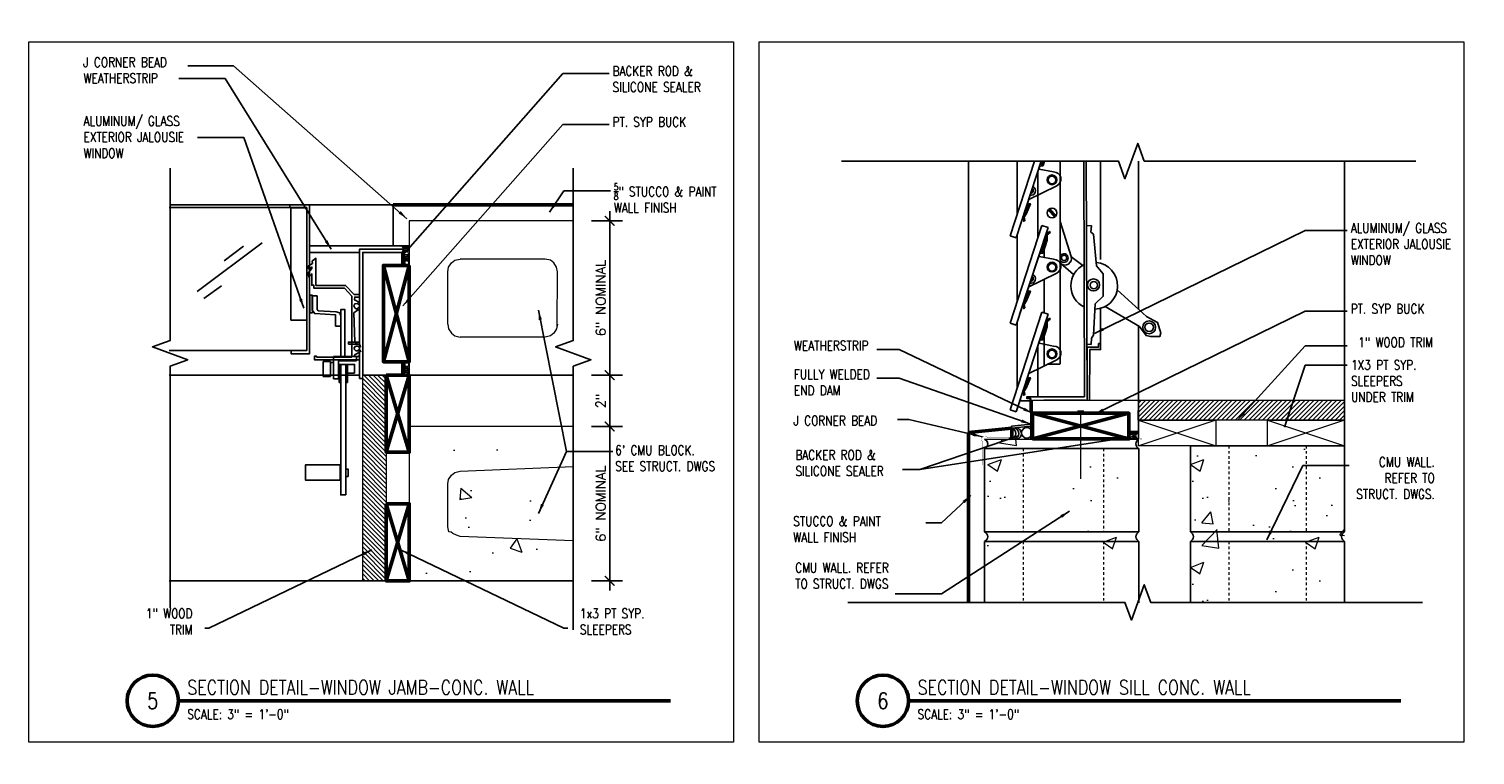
# Model space of a CAD drawing. Header units: inches. Extents: x -3803 to 30266, y -3756 to 4522.
# Tile 42 of 47: x 24439 to 24495, y 3508 to 3537. Entities that reach past the tile are written whole.
import ezdxf
from ezdxf.xclip import XClip

# ---------------------------------------------------------------- set-up
doc = ezdxf.new("R2010")
doc.units = ezdxf.units.IN
doc.header["$LTSCALE"] = 0.011
doc.header["$MEASUREMENT"] = 0
doc.header["$XCLIPFRAME"] = 0
doc.header["$PDMODE"] = 1
doc.linetypes.add('DGN Style 3', pattern=[2.233833, 1.595595, -0.638238])
doc.layers.get('0').update_dxf_attribs({"linetype": 'CONTINUOUS'})
doc.layers.get('Defpoints').update_dxf_attribs({"linetype": 'CONTINUOUS'})
for name, color, linetype in [('A-elev-1', 1, 'CONTINUOUS'), ('A-elev-4', 4, 'CONTINUOUS'), ('A-elev-8', 8, 'CONTINUOUS'), ('A-elev-9', 9, 'CONTINUOUS'), ('Object', 7, 'CONTINUOUS'), ('woodfill', 254, 'CONTINUOUS')]:
    doc.layers.add(name, color=color, linetype=linetype)
for name, color, linetype, lineweight in [('A-STRC-IDEN-48', 144, 'CONTINUOUS', 50), ('DIM', 4, 'CONTINUOUS', 13), ('G-DIM', 9, 'CONTINUOUS', 18), ('G-NOTE', 134, 'CONTINUOUS', 18), ('G-PEN0', 174, 'CONTINUOUS', 13), ('G-PEN1', 214, 'CONTINUOUS', 18), ('G-PEN2', 8, 'CONTINUOUS', 25), ('G-PEN3', 2, 'CONTINUOUS', 35), ('G-PEN4', 4, 'CONTINUOUS', 50)]:
    doc.layers.add(name, color=color, linetype=linetype, lineweight=lineweight)
doc.layers.add('MS_NONPLOT', color=7, linetype='CONTINUOUS', lineweight=0, plot=False)
doc.styles.add('ROM_SML_004', font='ROMANS.shx', dxfattribs={"width": 0.8, "height": 0.375})
doc.styles.add('ROMANS', font='romans.shx')
doc.styles.add('ROMANS_SML_012', font='ROMANS.shx', dxfattribs={"width": 0.8, "height": 1.125})
doc.dimstyles.new('DIM_004', dxfattribs={"dimscale": 4, "dimtxt": 0.09375, "dimasz": 0.09375, "dimexe": 0.125, "dimexo": 0.09375, "dimgap": 0.03125, "dimtad": 1, "dimdec": 4, "dimrnd": 0.0625, "dimzin": 15, "dimdsep": 46, "dimlunit": 4, "dimtxsty": 'ROMANS', "dimblk1": 'ARCHTICK', "dimblk2": 'ARCHTICK', "dimsah": 1, "dimcen": 0.0625, "dimdle": 0.09375, "dimclrd": 256, "dimclre": 256, "dimclrt": 134, "dimadec": 0, "dimazin": 0, "dimtfac": 1, "dimtdec": 4, "dimtix": 1, "dimtmove": 2, "dimatfit": 3, "dimldrblk": 'ARCHTICK', "dimfxl": 1, "dimtvp": 1.2, "dimfrac": 2, "dimtolj": 1, "dimtzin": 15, "dimarcsym": 0})
doc.dimstyles.new('DIM_004 Leader', dxfattribs={"dimscale": 4, "dimtxt": 0.09375, "dimasz": 0.09375, "dimexe": 0.125, "dimexo": 0.09375, "dimgap": 0.03125, "dimtad": 0, "dimjust": 2, "dimdec": 4, "dimrnd": 0.0625, "dimzin": 15, "dimdsep": 46, "dimlunit": 4, "dimtxsty": 'ROMANS', "dimcen": 0.0625, "dimdle": 0.09375, "dimclrd": 256, "dimclre": 256, "dimclrt": 256, "dimadec": 0, "dimazin": 0, "dimtfac": 1, "dimtdec": 4, "dimtix": 1, "dimtmove": 2, "dimatfit": 3, "dimfxl": 1, "dimtvp": 1.2, "dimfrac": 2, "dimtolj": 1, "dimtzin": 15, "dimarcsym": 0})

# ---------------------------------------------------------------- blocks, each defined once
blk = doc.blocks.new('jalousie door section')
at = {"layer": 'A-elev-8'}
for p, q in [((-2.213, -6), (-2.213, -73.125)), ((-0.758, -6.5), (-0.971, -72.625)), ((-0.662, -6.5), (-0.875, -72.625)), ((0.072, -7.847), (0.07, -70.205))]:
    blk.add_line(p, q, dxfattribs=at)
blk = doc.blocks.new('window on concrete')
at = {"layer": 'A-elev-8'}
for p, q in [((-0.139, 46.173), (-0.139, 5.045)), ((-2.384, 46.076), (-2.241, 1.646)), ((-2.288, 46.076), (-2.145, 1.505)), ((-1.64, 46.078), (-1.621, 6.978)), ((-3.187, 44.679), (-3.187, 2.924)), ((-3.897, 11.704), (-5.138, 7.902)), ((-3.659, 11.627), (-4.901, 7.824)), ((-4.053, 10.421), (-4.053, 7.83)), ((-3.644, 8.92), (-3.399, 8.636)), ((-3.595, 8.959), (-3.353, 8.679)), ((-3.897, 8.307), (-5.138, 4.505)), ((-5.138, 7.902), (-4.901, 7.824)), ((-5.138, 7.902), (-4.901, 7.824)), ((-3.659, 8.23), (-4.901, 4.427)), ((-3.664, 8.186), (-4.775, 4.848)), ((-3.897, 8.307), (-3.659, 8.23)), ((-3.808, 7.774), (-3.808, 7.065)), ((-3.808, 6.217), (-3.808, 4.905)), ((-1.621, 5.082), (-1.621, 3.482)), ((-3.897, 4.934), (-5.138, 1.131)), ((-5.138, 4.505), (-4.901, 4.427)), ((-3.659, 4.856), (-4.901, 1.054)), ((-3.897, 4.934), (-3.659, 4.856)), ((-3.808, 4.401), (-3.808, 2.838)), ((-0.139, 4.39), (-0.139, 1.509)), ((-4.053, 3.651), (-4.053, 1.646)), ((-3.192, 2.909), (-3.699, 2.909)), ((-5.138, 1.131), (-4.901, 1.054)), ((-4.758, 1.49), (-4.331, 1.49)), ((-4.732, 1.57), (-4.732, 1.49)), ((-4.331, 0), (-4.331, 1.509)), ((-0.046, 0.002), (-0.045, 0.002))]:
    blk.add_line(p, q, dxfattribs=at)
for points in [[(-4.857, 11.356), (-4.857, 8.764)], [(-4.409, 9.166), (-4.349, 9.152), (-4.5, 8.77), (-4.593, 8.635), (-4.559, 8.5), (-4.606, 8.471), (-4.635, 8.63), (-4.407, 9.166)], [(-4.857, 7.959), (-4.857, 5.367)], [(-2.154, 8.308), (-1.975, 8.297), (-1.997, 8.051), (-1.899, 7.967), (-1.776, 6.735), (-1.519, 6.428), (-1.514, 5.554), (-1.824, 5.254), (-1.895, 4.045), (-1.97, 3.921), (-1.987, 3.678), (-2.156, 3.687)], [(-3.172, 6.843), (-2.666, 6.394)], [(-2.77, 7.1), (-2.309, 6.755)], [(-4.409, 5.769), (-4.349, 5.755), (-4.5, 5.374), (-4.593, 5.239), (-4.559, 5.104), (-4.606, 5.074), (-4.635, 5.233), (-4.407, 5.769)], [(-1.442, 5.153), (-0.105, 4.371), (0.152, 4.024), (0.32, 3.99), (0.69, 3.99), (0.723, 4.136), (0.6, 4.538), (0.175, 4.762), (-0.978, 5.802)], [(-4.857, 4.562), (-4.857, 1.994)], [(-2.144, 1.509), (-2.144, 3.578), (-1.695, 3.578), (-1.695, 3.712), (-1.619, 3.712), (-1.619, 3.482), (-2.041, 3.482), (-2.043, 1.509)], [(-4.409, 2.395), (-4.349, 2.381), (-4.5, 2), (-4.593, 1.865), (-4.559, 1.73), (-4.606, 1.701), (-4.635, 1.86), (-4.407, 2.396)], [(-4.331, 1.509), (-4.331, 1.576), (-4.483, 1.576), (-4.483, 1.646), (-2.241, 1.646)], [(-2.205, 1.505), (-2.205, 1.509), (-3.825, 1.509), (-3.825, 1.509)]]:
    blk.add_lwpolyline(points, dxfattribs=at)
for points in [[(-4.435, 9.308), (-3.318, 9.854, 0.796581), (-3.442, 10.388), (-4.001, 10.501), (-4.009, 10.545), (-3.977, 10.613), (-3.876, 10.633), (-3.853, 10.646), (-3.696, 11.128), (-3.691, 11.337), (-3.574, 11.437), (-3.609, 11.472), (-3.732, 11.364), (-3.746, 11.122), (-3.897, 10.663), (-3.895, 10.645), (-3.883, 10.633)], [(-3.187, 8.459), (-2.763, 7.098, -0.767087), (-3.18, 6.835)], [(-4.435, 5.911), (-3.318, 6.457, 0.796581), (-3.442, 6.991), (-4.001, 7.104), (-4.009, 7.148), (-3.977, 7.216), (-3.876, 7.236), (-3.853, 7.249), (-3.696, 7.731), (-3.691, 7.94), (-3.574, 8.04), (-3.609, 8.075), (-3.732, 7.967), (-3.746, 7.725), (-3.897, 7.266), (-3.895, 7.248), (-3.883, 7.236)], [(-4.435, 2.537), (-3.318, 3.084, 0.796581), (-3.442, 3.618), (-4.001, 3.73), (-4.009, 3.774), (-3.977, 3.843), (-3.876, 3.863), (-3.853, 3.875), (-3.696, 4.358), (-3.691, 4.567), (-3.574, 4.666), (-3.609, 4.701), (-3.732, 4.594), (-3.746, 4.351), (-3.897, 3.892), (-3.895, 3.875), (-3.883, 3.862)]]:
    blk.add_lwpolyline(points, format="xyb", dxfattribs=at)
for centre, radius in [((-3.503, 10.083), 0.189), ((-3.505, 10.076), 0.147), ((-3.503, 8.794), 0.189), ((-3.503, 6.687), 0.189), ((-3.505, 6.679), 0.147), ((-3.036, 7.046), 0.107), ((-1.892, 5.996), 0.233), ((-1.88, 5.984), 0.14), ((0.271, 4.345), 0.251), ((0.271, 4.345), 0.167), ((-3.503, 3.313), 0.189), ((-3.505, 3.305), 0.147)]:
    blk.add_circle(centre, radius, dxfattribs=at)
for centre, radius, start, end in [((-4.325, 9.661), 0.178, 253.4617, 68.2475), ((-4.343, 9.672), 0.109, 266.0604, 55.6489), ((-3.044, 7.037), 0.168, 211.5507, 148.4493), ((-1.866, 5.959), 0.911, 114.3028, 245.6972), ((-1.866, 5.959), 0.911, 271.8707, 85.1759), ((-4.325, 6.238), 0.178, 253.4617, 68.2475), ((-4.343, 6.249), 0.109, 266.0604, 55.6489)]:
    blk.add_arc(centre, radius, start, end, dxfattribs=at)
at = {"layer": 'DIM', "ltscale": 10, "flags": 128}
blk.add_lwpolyline([(-0.139, 0.002), (-4.262, 0), (-4.262, 1.509), (-0.139, 1.509)], close=True, dxfattribs=at)
blk = doc.blocks.new('scheme 04')
at = {"layer": 'G-PEN0'}
h = blk.add_hatch(dxfattribs=at)
h.set_pattern_fill('AR-CONC', color=256, scale=0.75, style=0)
h.set_pattern_definition([(50, (-30017.301, -3836.3353), (5.3794514, -0.470641), [0.5625, -6.1875]), (355, (-30017.301, -3836.3353), (-1.040635, 5.641441), [0.45, -4.95]), (100.451444, (-30016.853, -3836.3745), (4.33881635, 5.1707999), [0.4780514, -5.2585658]), (46.1842, (-30017.301, -3834.835), (8.00431, -1.2413946), [0.84375, -9.28125]), (96.635635, (-30016.634, -3834.939), (7.0099646, 7.3058895), [0.7170776, -7.8878532]), (351.184164, (-30017.301, -3834.835), (7.0099646, 7.3058895), [0.675, -7.425]), (21, (-30016.551, -3835.2103), (4.4768029, -3.0196417), [0.5625, -6.1875]), (326, (-30016.551, -3835.2103), (1.824865, 5.4386253), [0.45, -4.95]), (71.451445, (-30016.178, -3835.462), (6.3016678, 2.41898365), [0.4780514, -5.2585658]), (37.5, (-30017.3011, -3836.3353), (0.09119891, 2.4967039), [0, -4.89, 0, -5.025, 0, -4.96875]), (7.5, (-30017.3011, -3836.3353), (1.97302153, 2.95808784), [0, -2.865, 0, -4.7775, 0, -1.89375]), (327.5, (-30018.9736, -3836.3353), (4.00366827, -0.16916154), [0, -1.875, 0, -5.85, 0, -7.7625]), (317.5, (-30019.7236, -3836.3353), (4.37389627, 0.75078737), [0, -2.4375, 0, -3.885, 0, -5.5125])])
h.paths.add_polyline_path([(-137.542, -150.265), (-131.541, -150.265), (-131.542, -190), (-137.542, -190)])
h.paths.add_polyline_path([(-137.47, -90), (-131.433, -90), (-131.541, -101.994), (-137.541, -101.998)])
h = blk.add_hatch(dxfattribs=at)
h.set_pattern_fill('AR-CONC', color=256, scale=0.75, style=0)
h.set_pattern_definition([(50, (-30025.1742, -3832.3353), (5.3794514, -0.470641), [0.5625, -6.1875]), (355, (-30025.174, -3832.3353), (-1.040635, 5.641441), [0.45, -4.95]), (100.451444, (-30024.726, -3832.3745), (4.33881635, 5.1707999), [0.4780514, -5.2585658]), (46.1842, (-30025.174, -3830.835), (8.00431, -1.2413946), [0.84375, -9.28125]), (96.635635, (-30024.507, -3830.939), (7.0099646, 7.3058895), [0.7170776, -7.8878532]), (351.184164, (-30025.174, -3830.835), (7.0099646, 7.3058895), [0.675, -7.425]), (21, (-30024.4242, -3831.2103), (4.4768029, -3.0196417), [0.5625, -6.1875]), (326, (-30024.424, -3831.2103), (1.824865, 5.4386253), [0.45, -4.95]), (71.451445, (-30024.051, -3831.462), (6.3016678, 2.41898365), [0.4780514, -5.2585658]), (37.5, (-30025.1742, -3832.3353), (0.09119891, 2.4967039), [0, -4.89, 0, -5.025, 0, -4.96875]), (7.5, (-30025.1742, -3832.3353), (1.97302153, 2.95808784), [0, -2.865, 0, -4.7775, 0, -1.89375]), (327.5, (-30026.8467, -3832.3353), (4.00366827, -0.16916154), [0, -1.875, 0, -5.85, 0, -7.7625]), (317.5, (-30027.5967, -3832.3353), (4.37389627, 0.75078737), [0, -2.4375, 0, -3.885, 0, -5.5125])])
h.paths.add_polyline_path([(-139.415, -149.997), (-145.415, -149.997), (-145.415, -154.392), (-139.415, -154.392)])
h = blk.add_hatch(dxfattribs=at)
h.set_pattern_fill('AR-CONC', color=256, scale=0.75, style=0)
h.set_pattern_definition([(50, (-30017.2995, -3832.3353), (5.3794514, -0.470641), [0.5625, -6.1875]), (355, (-30017.2995, -3832.3353), (-1.040635, 5.641441), [0.45, -4.95]), (100.451444, (-30016.851, -3832.3745), (4.33881635, 5.1707999), [0.4780514, -5.2585658]), (46.1842, (-30017.2995, -3830.835), (8.00431, -1.2413946), [0.84375, -9.28125]), (96.635635, (-30016.6325, -3830.939), (7.0099646, 7.3058895), [0.7170776, -7.8878532]), (351.184164, (-30017.2995, -3830.835), (7.0099646, 7.3058895), [0.675, -7.425]), (21, (-30016.5495, -3831.2103), (4.4768029, -3.0196417), [0.5625, -6.1875]), (326, (-30016.5495, -3831.2103), (1.824865, 5.4386253), [0.45, -4.95]), (71.451445, (-30016.1764, -3831.462), (6.3016678, 2.41898365), [0.4780514, -5.2585658]), (37.5, (-30017.2995, -3832.3353), (0.09119891, 2.4967039), [0, -4.89, 0, -5.025, 0, -4.96875]), (7.5, (-30017.2995, -3832.3353), (1.97302153, 2.95808784), [0, -2.865, 0, -4.7775, 0, -1.89375]), (327.5, (-30018.972, -3832.3353), (4.00366827, -0.16916154), [0, -1.875, 0, -5.85, 0, -7.7625]), (317.5, (-30019.722, -3832.3353), (4.37389627, 0.75078737), [0, -2.4375, 0, -3.885, 0, -5.5125])])
h.paths.add_polyline_path([(-131.541, -150.265), (-137.541, -150.265), (-137.541, -154.392), (-131.541, -154.392)])
at = {"layer": 'woodfill', "ltscale": 10}
h = blk.add_hatch(dxfattribs=at)
h.set_pattern_fill('ANSI31', color=256)
h.set_pattern_definition([(45, (-32264.24505, -3855.60301), (-0.08838834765, 0.08838834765), [])])
h.paths.add_polyline_path([(-131.541, -149.265), (-139.555, -149.265), (-139.568, -148.488), (-131.541, -148.488)])
at = {"layer": 'A-elev-8'}
blk.add_line((-144.485, -149.572), (-144.493, -149.498), dxfattribs=at)
for points in [[(-144.493, -149.498), (-143.746, -149.42)], [(-144.485, -149.572), (-143.746, -149.495)]]:
    blk.add_lwpolyline(points, dxfattribs=at)
at = {"layer": 'A-elev-9'}
for p, q in [((-391.307, -102.625), (-391.307, -186.375)), ((-383.89, -102.625), (-383.89, -186.375))]:
    blk.add_line(p, q, dxfattribs=at)
at = {"layer": 'A-elev-9', "ltscale": 10}
blk.add_line((-385.39, -104), (-385.39, -186), dxfattribs=at)
at = {"layer": 'DIM', "ltscale": 10}
for p, q in [((-143.677, -149.744), (-143.677, -148.488)), ((-139.555, -149.265), (-136.555, -150.265)), ((-136.555, -149.265), (-139.541, -150.265)), ((-134.541, -149.265), (-131.541, -150.265)), ((-131.541, -149.265), (-134.527, -150.265)), ((-145.541, -149.997), (-139.541, -149.997)), ((-145.541, -149.997), (-139.555, -149.997)), ((-137.541, -150.265), (-131.541, -150.265)), ((-137.541, -150.265), (-131.541, -150.265))]:
    blk.add_line(p, q, dxfattribs=at)
for points in [[(-131.541, -149.265), (-139.568, -149.265), (-139.555, -148.488), (-131.541, -148.488)], [(-139.555, -150.265), (-139.555, -149.265), (-136.555, -149.265), (-136.555, -150.265)], [(-134.541, -150.265), (-134.541, -149.265), (-131.541, -149.265), (-131.541, -150.265)]]:
    blk.add_lwpolyline(points, close=True, dxfattribs=at)
at = {"layer": 'G-PEN0', "flags": 128}
for points in [[(-139.541, -153.608), (-145.541, -153.608), (-145.541, -150.372), (-139.541, -150.372)], [(-131.541, -153.608), (-137.541, -153.608), (-137.541, -150.265), (-131.541, -150.265)], [(-139.541, -161.608), (-145.541, -161.608), (-145.541, -153.983), (-139.541, -153.983)], [(-131.541, -161.608), (-137.541, -161.608), (-137.541, -153.983), (-131.541, -153.983)]]:
    blk.add_lwpolyline(points, close=True, dxfattribs=at)
at = {"layer": 'G-PEN1', "linetype": 'Continuous'}
for p, q in [((-139.541, -150.372), (-145.541, -150.372)), ((-139.541, -150.372), (-145.541, -150.372)), ((-131.541, -150.265), (-137.541, -150.265)), ((-131.541, -150.265), (-137.541, -150.265)), ((-145.541, -153.608), (-139.541, -153.608)), ((-139.541, -153.983), (-145.541, -153.983)), ((-139.541, -153.983), (-145.541, -153.983)), ((-139.541, -153.983), (-145.541, -153.983)), ((-137.541, -153.608), (-131.541, -153.608)), ((-131.541, -153.983), (-137.541, -153.983)), ((-131.541, -153.983), (-137.541, -153.983)), ((-131.541, -153.983), (-137.541, -153.983))]:
    blk.add_line(p, q, dxfattribs=at)
at = {"layer": 'G-PEN1', "linetype": 'DGN Style 3'}
for p, q in [((-144.041, -150.372), (-144.041, -153.608)), ((-140.915, -150.372), (-140.915, -153.608)), ((-136.041, -150.265), (-136.041, -153.608)), ((-133.041, -150.265), (-133.041, -153.608)), ((-144.041, -153.983), (-144.041, -161.608)), ((-140.915, -153.983), (-140.915, -161.608)), ((-136.041, -153.983), (-136.041, -161.608)), ((-133.041, -153.983), (-133.041, -161.608))]:
    blk.add_line(p, q, dxfattribs=at)
at = {"layer": 'G-PEN2'}
for p, q in [((-131.541, -101.994), (-131.541, -149.997)), ((-146.166, -149.749), (-146.165, -102.62)), ((-131.541, -149.997), (-131.541, -153.608)), ((-145.541, -150.378), (-145.541, -153.614)), ((-139.541, -150.372), (-139.541, -153.608)), ((-137.541, -150.265), (-137.541, -153.608)), ((-145.541, -153.989), (-145.541, -161.614)), ((-139.541, -153.983), (-139.541, -161.608)), ((-137.541, -153.983), (-137.541, -161.608)), ((-131.541, -153.983), (-131.541, -161.608))]:
    blk.add_line(p, q, dxfattribs=at)
at = {"layer": 'G-PEN2', "extrusion": (0, 0, -1)}
for centre in [(145.63, -150.185), (145.63, -150.185), (145.63, -150.191), (145.63, -153.796), (145.63, -153.796), (145.63, -153.796), (145.63, -153.796), (145.63, -153.801), (137.63, -153.796), (137.63, -153.796), (137.63, -153.796)]:
    blk.add_arc(centre, 0.208, 115.4761, 244.5239, dxfattribs=at)
at = {"layer": 'G-PEN2'}
for centre, start, end in [((-139.451, -150.185), 115.4761, 244.5239), ((-139.451, -150.185), 115.4761, 244.5239), ((-139.451, -153.796), 115.4761, 244.5239), ((-139.451, -153.796), 115.4761, 244.5239), ((-139.451, -153.796), 115.4761, 244.5239), ((-137.63, -153.796), 295.4761, 64.5239), ((-137.63, -153.796), 295.4761, 64.5239), ((-137.63, -153.796), 295.4761, 64.5239), ((-131.451, -153.796), 115.4761, 244.5239), ((-131.451, -153.796), 115.4761, 244.5239), ((-131.451, -153.796), 115.4761, 244.5239)]:
    blk.add_arc(centre, 0.208, start, end, dxfattribs=at)
at = {"layer": 'G-PEN4'}
for p, q in [((-144.485, -149.572), (-146.166, -149.749)), ((-144.485, -149.572), (-144.485, -149.997)), ((-146.166, -149.749), (-146.166, -192))]:
    blk.add_line(p, q, dxfattribs=at)
for name, p in [('window on concrete', (-139.415, -149.997)), ('jalousie door section', (-387.178, -104))]:
    blk.add_blockref(name, p)
blk = doc.blocks.new('D')
at = {"layer": 'G-DIM', "ltscale": 10}
ref = blk.add_blockref('scheme 04', (400.50554, 118.95742), dxfattribs=at)
XClip(ref).set_block_clipping_path([(-394.6189101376, -113.2377347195), (-375.7661047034, -96.7788095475)])
blk = doc.blocks.new('_ArchTick')
at = {"color": 0, "linetype": 'ByBlock', "const_width": 0.15}
blk.add_lwpolyline([(-0.5, -0.5), (0.5, 0.5)], dxfattribs=at)
blk = doc.blocks.new('*D277')
at = {"layer": 'Defpoints', "color": 0, "ltscale": 10, "transparency": 16777216}
for p in [(21.501, 20.281), (21.501, 14.278), (22.587, 14.278)]:
    blk.add_point(p, dxfattribs=at)
at = {"layer": 'G-DIM', "lineweight": -2, "ltscale": 10, "transparency": 16777216}
for p, q in [((21.876, 20.281), (23.087, 20.281)), ((22.587, 20.656), (22.587, 13.903)), ((21.876, 14.278), (23.087, 14.278))]:
    blk.add_line(p, q, dxfattribs=at)
at = {"layer": 'G-DIM', "lineweight": -2, "ltscale": 10, "transparency": 16777216, "xscale": 0.375, "yscale": 0.375, "zscale": 0.375}
for p, rotation in [((22.587, 20.281), 90), ((22.587, 14.278), 270)]:
    blk.add_blockref('_ArchTick', p, dxfattribs=dict(at, rotation=rotation))
at = {"layer": 'G-DIM', "color": 134, "ltscale": 10, "transparency": 16777216, "insert": (22.239, 17.28), "char_height": 0.375, "attachment_point": 5, "rotation": 90, "style": 'ROMANS'}
blk.add_mtext('\\A1;6" NOMINAL', dxfattribs=at)
blk = doc.blocks.new('*D278')
at = {"layer": 'Defpoints', "color": 0, "ltscale": 10, "transparency": 16777216}
for p in [(21.501, 14.278), (21.501, 12.28), (22.587, 12.28)]:
    blk.add_point(p, dxfattribs=at)
at = {"layer": 'G-DIM', "lineweight": -2, "ltscale": 10, "transparency": 16777216}
for p, q in [((22.587, 14.653), (22.587, 11.905)), ((21.876, 14.278), (23.087, 14.278)), ((21.876, 12.28), (23.087, 12.28))]:
    blk.add_line(p, q, dxfattribs=at)
at = {"layer": 'G-DIM', "lineweight": -2, "ltscale": 10, "transparency": 16777216, "xscale": 0.375, "yscale": 0.375, "zscale": 0.375}
for p, rotation in [((22.587, 14.278), 90), ((22.587, 12.28), 270)]:
    blk.add_blockref('_ArchTick', p, dxfattribs=dict(at, rotation=rotation))
at = {"layer": 'G-DIM', "color": 134, "ltscale": 10, "transparency": 16777216, "insert": (22.239, 13.279), "char_height": 0.375, "attachment_point": 5, "rotation": 90, "style": 'ROMANS'}
blk.add_mtext('\\A1;2"', dxfattribs=at)
blk = doc.blocks.new('*D279')
at = {"layer": 'Defpoints', "color": 0, "ltscale": 10, "transparency": 16777216}
for p in [(21.501, 12.28), (21.501, 6.28), (22.587, 6.28)]:
    blk.add_point(p, dxfattribs=at)
at = {"layer": 'G-DIM', "lineweight": -2, "ltscale": 10, "transparency": 16777216}
for p, q in [((22.587, 12.655), (22.587, 5.905)), ((21.876, 12.28), (23.087, 12.28)), ((21.876, 6.28), (23.087, 6.28))]:
    blk.add_line(p, q, dxfattribs=at)
at = {"layer": 'G-DIM', "lineweight": -2, "ltscale": 10, "transparency": 16777216, "xscale": 0.375, "yscale": 0.375, "zscale": 0.375}
for p, rotation in [((22.587, 12.28), 90), ((22.587, 6.28), 270)]:
    blk.add_blockref('_ArchTick', p, dxfattribs=dict(at, rotation=rotation))
at = {"layer": 'G-DIM', "color": 134, "ltscale": 10, "transparency": 16777216, "insert": (22.239, 9.28), "char_height": 0.375, "attachment_point": 5, "rotation": 90, "style": 'ROMANS'}
blk.add_mtext('\\A1;6" NOMINAL', dxfattribs=at)
blk = doc.blocks.new('K')
at = {"ltscale": 10}
blk.add_line((32603.245, 3492.947), (32603.308, 3492.947), dxfattribs=at)
at = {"layer": 'A-elev-1', "ltscale": 10}
for centre, radius in [((32603.093, 3492.686), 0.207), ((32607.16, 3492.541), 0.084)]:
    blk.add_circle(centre, radius, dxfattribs=at)
for centre, radius, start, end in [((32602.441, 3492.66), 0.22, 288.1372, 67.7658), ((32602.558, 3492.66), 0.22, 288.1372, 67.7658), ((32602.661, 3492.652), 0.22, 288.1372, 67.7658), ((32607.391, 3492.57), 0.134, 112.2342, 251.8628), ((32607.454, 3492.57), 0.134, 112.2342, 251.8628)]:
    blk.add_arc(centre, radius, start, end, dxfattribs=at)
at = {"layer": 'G-PEN3', "ltscale": 10, "const_width": 0.05}
for points in [[(32603.21, 3494.02), (32603.21, 3493.514)], [(32605.058, 3493.535), (32605.308, 3493.535)], [(32605.183, 3493.535), (32605.183, 3490.884)]]:
    blk.add_lwpolyline(points, dxfattribs=at)
at = {"layer": 'G-PEN3', "ltscale": 5, "const_width": 0.01}
blk.add_lwpolyline([(32602.445, 3492.5), (32601.554, 3492.5, 1.303191), (32601.383, 3492.33), (32601.383, 3491.438)], format="xyb", dxfattribs=at)
at = {"layer": 'G-PEN4', "ltscale": 10}
for p, q in [((32603.308, 3492.446), (32607.058, 3493.446)), ((32607.058, 3492.446), (32603.308, 3493.446)), ((32607.437, 3492.696), (32607.056, 3492.693))]:
    blk.add_line(p, q, dxfattribs=at)
blk.add_lwpolyline([(32603.308, 3492.446), (32607.058, 3492.446), (32607.058, 3493.446), (32603.308, 3493.446), (32603.308, 3492.446)], dxfattribs=at)
at = {"layer": 'Object', "linetype": 'Continuous'}
for points in [[(32618.22, 3503.256), (32607.655, 3503.256), (32607.405, 3503.943), (32606.905, 3502.569), (32606.655, 3503.256), (32595.878, 3503.256)], [(32618.473, 3486.089), (32607.907, 3486.089), (32607.657, 3486.776), (32607.157, 3485.402), (32606.907, 3486.089), (32596.13, 3486.089)]]:
    blk.add_lwpolyline(points, dxfattribs=at)
ref = blk.add_blockref('scheme 04', (32746.991, 3642.441))
XClip(ref).set_block_clipping_path([(-149.4452850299, -156.3672988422), (-127.4154020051, -139.1854295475)])
at = {"layer": 'G-NOTE', "char_height": 0.375, "style": 'ROM_SML_004'}
for s, width, insert, attachment_point in [('ALUMINUM/ GLASS\\PEXTERIOR JALOUSIE\\PWINDOW', 5.89153, (32615.688, 3500.839), 1), ('PT. SYP BUCK', 5.89153, (32615.688, 3497.697), 1), ('\\A1;WEATHERSTRIP', 5.89153, (32594.034, 3496.266), 1), ('1" WOOD TRIM', 7.20641, (32618.885, 3496.393), 3), ('\\A1;FULLY WELDED\\PEND DAM', 5.89153, (32594.034, 3495.147), 1), ('\\pxql;1X3 PT SYP.\\PSLEEPERS\\PUNDER TRIM', 7.20641, (32622.906, 3495.514), 3), ('\\A1;J CORNER BEAD', 5.89153, (32594.017, 3493.349), 1), ('\\A1;BACKER ROD &\\PSILICONE SEALER ', 5.89153, (32594.089, 3492.009), 1), ('CMU WALL.\\PREFER TO \\PSTRUCT. DWGS.', 7.20641, (32618.96, 3491.737), 3), ('\\A1;{\\H1x;STUCCO & PAINT\\PWALL FINISH}', 5.89153, (32594.006, 3489.434), 1), ('CMU WALL. REFER\\PTO STRUCT. DWGS', 5.89153, (32594.079, 3487.624), 1)]:
    blk.add_mtext_dynamic_manual_height_columns(s, width=width, gutter_width=1.875, heights=[0], dxfattribs=dict(at, insert=insert, attachment_point=attachment_point))
at = {"layer": 'G-NOTE'}
for points in [[(32605.718, 3496.55), (32613.91, 3500.556), (32615.555, 3500.556)], [(32605.718, 3493.408), (32613.91, 3497.413), (32615.555, 3497.413)], [(32603.314, 3493.446), (32598.124, 3495.923), (32597.258, 3495.923)], [(32611.278, 3493.182), (32613.91, 3496.064), (32615.555, 3496.064)], [(32613.107, 3492.909), (32613.91, 3495.314), (32615.555, 3495.314)], [(32603.245, 3493.022), (32598.124, 3494.805), (32597.258, 3494.805)], [(32601.36, 3492.532), (32598.505, 3493.209), (32598.062, 3493.209)], [(32602.76, 3492.566), (32598.923, 3491.257), (32598.255, 3491.257)], [(32607.244, 3492.541), (32598.923, 3491.257), (32598.255, 3491.257)], [(32612.427, 3488.527), (32613.827, 3491.409), (32615.63, 3491.409)], [(32600.907, 3490.247), (32599.771, 3489.181), (32599.165, 3489.181)], [(32604.745, 3489.634), (32599.771, 3486.425), (32597.968, 3486.425)]]:
    blk.add_leader(points, dimstyle='DIM_004 Leader', override={"dimgap": 0.03125, "dimtad": 0}, dxfattribs=at)
blk = doc.blocks.new('J')
at = {"layer": 'G-PEN0'}
h = blk.add_hatch(dxfattribs=at)
h.set_pattern_fill('AR-CONC', color=256, scale=0.75, angle=-90, style=0)
h.set_pattern_definition([(320, (-3719.55, 29892.039), (-0.470641, -5.3794514), [0.5625, -6.1875]), (265, (-3719.55, 29892.039), (5.641441, 1.040635), [0.45, -4.95]), (10.451444, (-3719.5894, 29891.5905), (5.1707999, -4.33881635), [0.4780514, -5.2585658]), (316.1842, (-3718.05, 29892.039), (-1.2413946, -8.00431), [0.84375, -9.28125]), (6.635635, (-3718.154, 29891.372), (7.3058895, -7.0099646), [0.7170776, -7.8878532]), (261.184164, (-3718.05, 29892.039), (7.3058895, -7.0099646), [0.675, -7.425]), (291, (-3718.425, 29891.289), (-3.0196417, -4.4768029), [0.5625, -6.1875]), (236, (-3718.425, 29891.289), (5.4386253, -1.824865), [0.45, -4.95]), (341.451445, (-3718.677, 29890.916), (2.41898365, -6.3016678), [0.4780514, -5.2585658]), (307.5, (-3719.5502, 29892.0388), (2.4967039, -0.09119891), [0, -4.89, 0, -5.025, 0, -4.96875]), (277.5, (-3719.5502, 29892.0388), (2.95808784, -1.97302153), [0, -2.865, 0, -4.7775, 0, -1.89375]), (237.5, (-3719.5502, 29893.7113), (-0.16916154, -4.00366827), [0, -1.875, 0, -5.85, 0, -7.7625]), (227.5, (-3719.5502, 29894.4613), (0.75078737, -4.37389627), [0, -2.4375, 0, -3.885, 0, -5.5125])])
h.paths.add_polyline_path([(21.16735, 6.22092), (21.16735, 12.24072), (14.7871, 12.2783), (14.79104, 6.27834)])
at = {"layer": 'woodfill', "ltscale": 10}
h = blk.add_hatch(dxfattribs=at)
h.set_pattern_fill('ANSI31', color=256, angle=-90)
h.set_pattern_definition([(315, (-3693.99201, 32138.96883), (0.08838834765, 0.08838834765), [])])
h.paths.add_polyline_path([(12.98458, 6.27834), (12.98458, 14.27834), (13.90032, 14.27834), (13.89978, 6.27834)])
at = {"layer": 'A-elev-1', "ltscale": 10}
for centre in [(14.69289, 18.65224), (14.69289, 14.69799)]:
    blk.add_circle(centre, 0.08401, dxfattribs=at)
for centre, start, end in [((14.43554, 19.17842), 292.234153, 71.86284), ((14.50672, 19.17842), 292.234153, 71.86284), ((14.57789, 19.17842), 292.234153, 71.86284), ((14.64086, 19.17842), 292.234153, 71.86284), ((14.66351, 19.08896), 202.234153, 341.86284), ((14.66351, 19.01778), 202.234153, 341.86284), ((14.66351, 18.94661), 202.234153, 341.86284), ((14.66351, 18.88365), 202.234153, 341.86284), ((14.66351, 14.46658), 18.13716, 157.765847), ((14.66351, 14.40362), 18.13716, 157.765847), ((14.66351, 14.33244), 18.13716, 157.765847), ((14.66351, 14.26127), 18.13716, 157.765847)]:
    blk.add_arc(centre, 0.13393, start, end, dxfattribs=at)
at = {"layer": 'A-elev-4', "ltscale": 10}
for q in [(14.16627, 20.90302), (14.79113, 19.30802)]:
    blk.add_line((14.16626, 19.30802), q, dxfattribs=at)
blk.add_lwpolyline([(14.54859, 19.05802), (12.98458, 19.05802), (12.98458, 14.27834), (14.54724, 14.28026)], dxfattribs=at)
at = {"layer": 'A-elev-8'}
for p, q in [((5.45576, 20.79673), (10.80673, 20.79673)), ((10.80673, 20.79673), (10.80673, 15.2389)), ((9.06828, 19.42329), (6.54449, 17.53635)), ((8.342, 19.2963), (7.59755, 18.73384)), ((6.79866, 17.26421), (7.48862, 17.75408)), ((10.80673, 15.2389), (5.45576, 15.2389)), ((12.42803, 15.56989), (12.42803, 15.48937)), ((12.85958, 14.27834), (5.45576, 14.27834))]:
    blk.add_line(p, q, dxfattribs=at)
for points in [[(10.19654, 15.23187), (10.19654, 15.11277), (10.91473, 15.11277), (10.91473, 20.90305), (10.15212, 20.90305), (10.15212, 20.78554)], [(14.54859, 19.18302), (12.85958, 19.18302), (12.85958, 14.15319), (12.98458, 14.15526)], [(12.86938, 19.18934), (12.8694, 19.18302)], [(12.85958, 14.88054), (11.1016, 14.88054), (11.1016, 15.01595), (11.18813, 15.01595), (11.18813, 14.98209), (12.55445, 14.98209), (12.55445, 17.35903), (12.27224, 17.66072), (11.08269, 17.66072), (11.08269, 17.77536), (10.99818, 17.77536), (10.99818, 18.22791), (10.88346, 18.09516), (10.85927, 18.2641), (11.0042, 18.42701), (11.0042, 18.42701), (11.00688, 18.48781), (10.87409, 18.41198), (10.87647, 18.53757), (11.02447, 18.62528), (11.01687, 18.72033), (11.16144, 18.82676), (11.16144, 18.82676), (11.16144, 17.77379), (12.3141, 17.77379), (12.65264, 17.41645), (12.85958, 17.41645)], [(12.11382, 16.18899), (11.92971, 16.18899), (11.92971, 16.62485), (11.11343, 16.67282), (11.0214, 16.80477), (11.01339, 17.36058), (11.20546, 17.36058), (11.20546, 16.84076), (11.24947, 16.78878), (11.95372, 16.74881), (12.08581, 16.70081), (12.12182, 16.61685)], [(12.85958, 17.02132), (12.76679, 17.07432), (12.67928, 17.05532), (12.64125, 16.97549), (12.67546, 16.89946), (12.73636, 16.85003), (12.82764, 16.91087), (12.85429, 16.92606), (12.85958, 16.91874)], [(12.85958, 17.31761), (12.67168, 17.31761), (12.66407, 17.20737), (12.85958, 17.10802)], [(12.29251, 15.00602), (12.29251, 16.83091), (12.12648, 16.83091), (12.12648, 14.99326)], [(12.85958, 16.83497), (12.77057, 16.78922), (12.6945, 16.73979), (12.63852, 16.7111), (12.67304, 15.57305), (12.77277, 15.4849), (12.88397, 15.4466), (12.89927, 15.39294), (12.84176, 15.35462), (12.79576, 15.40445), (12.70756, 15.40445), (12.64622, 15.33931), (12.66156, 15.278), (12.71525, 15.22434), (12.79576, 15.22051), (12.83411, 15.278), (12.90987, 15.20871), (12.76226, 15.11652), (12.66381, 15.06733), (12.68227, 14.99972), (12.84835, 14.99972), (12.8422, 15.06119), (12.85958, 15.06119)], [(12.85958, 15.56989), (12.42803, 15.56989), (12.42803, 15.48937)], [(12.85958, 15.48937), (12.42803, 15.48937)], [(12.74041, 14.84206), (12.74041, 15.00494), (11.84766, 15.00494), (11.84766, 14.13877), (12.0366, 14.13877), (12.0366, 14.84206), (12.74041, 14.84206)]]:
    blk.add_lwpolyline(points, dxfattribs=at)
for points in [[(10.19232, 16.4183), (10.80321, 16.4183), (10.80321, 20.79528), (10.19232, 20.79528)], [(11.02644, 16.70687), (10.9261, 16.70687), (10.9261, 17.38695), (11.02644, 17.38695)], [(11.72827, 14.23128), (11.44711, 14.23128), (11.44711, 14.80685), (11.72827, 14.80685)], [(11.84855, 14.27584), (11.73026, 14.27584), (11.73026, 14.76809), (11.84855, 14.76809)], [(12.06721, 14.69747), (12.13044, 14.69747), (12.13044, 13.99669), (12.06721, 13.99669)], [(12.32329, 9.62149), (12.13044, 9.62149), (12.13044, 14.69747), (12.32329, 14.69747)], [(12.32329, 14.69747), (12.38652, 14.69747), (12.38652, 13.99669), (12.32329, 13.99669)], [(12.66614, 14.36334), (12.3885, 14.36334), (12.3885, 14.69892), (12.66614, 14.69892)], [(12.11081, 10.19985), (10.7506, 10.19985), (10.7506, 10.78572), (12.11081, 10.78572)], [(12.41993, 10.3366), (12.32261, 10.3366), (12.32261, 10.61694), (12.41993, 10.61694)]]:
    blk.add_lwpolyline(points, close=True, dxfattribs=at)
at = {"layer": 'DIM', "ltscale": 10}
blk.add_lwpolyline([(12.98458, 6.27834), (12.98458, 14.27834), (13.89453, 14.2783), (13.89978, 6.27834)], close=True, dxfattribs=at)
at = {"layer": 'G-PEN0', "flags": 128}
for points in [[(21.16735, 20.2783), (14.79104, 20.2783), (14.79158, 14.27834), (21.16735, 14.2783)], [(21.16735, 12.2783), (14.78445, 12.2783), (14.79104, 6.27834), (21.16735, 6.27834)]]:
    blk.add_lwpolyline(points, dxfattribs=at)
at = {"layer": 'G-PEN1'}
for p, q in [((16.32328, 18.47505), (16.43035, 18.64469)), ((16.43035, 18.64469), (16.56579, 18.74776)), ((16.56574, 18.74776), (16.7706, 18.798)), ((16.56579, 18.74776), (16.77065, 18.798)), ((20.07576, 18.798), (16.77065, 18.798)), ((20.28062, 18.74776), (20.07576, 18.798)), ((20.28067, 18.74776), (20.07581, 18.798)), ((20.41606, 18.64469), (20.28062, 18.74776)), ((20.52313, 18.47505), (20.41606, 18.64469)), ((16.29104, 18.29842), (16.32328, 18.47505)), ((16.29104, 16.26073), (16.29104, 18.29842)), ((20.55537, 18.29842), (20.52313, 18.47505)), ((20.53925, 16.17241), (20.55537, 18.29842)), ((16.29104, 16.26073), (16.32328, 16.0841)), ((16.32328, 16.0841), (16.43035, 15.91446)), ((16.43035, 15.91446), (16.56579, 15.81139)), ((16.56574, 15.81139), (16.7706, 15.76115)), ((16.56579, 15.81139), (16.77065, 15.76115)), ((20.07581, 15.76115), (16.77065, 15.76115)), ((20.28062, 15.81139), (20.07576, 15.76115)), ((20.28067, 15.81139), (20.07581, 15.76115)), ((20.41606, 15.91446), (20.28062, 15.81139)), ((20.52313, 16.0841), (20.41606, 15.91446)), ((20.55537, 16.26073), (20.52313, 16.0841)), ((16.77065, 10.54787), (21.16735, 10.72734)), ((16.29104, 10.04829), (16.32328, 10.22492)), ((16.32328, 10.22492), (16.43035, 10.39456)), ((16.43035, 10.39456), (16.56579, 10.49763)), ((16.56579, 10.49763), (16.77065, 10.54787)), ((16.29104, 8.38311), (16.29104, 10.04829)), ((16.32669, 8.19029), (16.29104, 8.38311)), ((16.42494, 8.1678), (16.32669, 8.19029)), ((16.48016, 8.126), (16.42494, 8.1678)), ((16.6265, 8.04898), (16.48016, 8.126)), ((16.77065, 8.00876), (16.6265, 8.04898)), ((21.16735, 7.8293), (16.77065, 8.00876))]:
    blk.add_line(p, q, dxfattribs=at)
at = {"layer": 'G-PEN2'}
for p, q in [((5.48912, 20.90305), (14.16551, 20.90302)), ((14.16626, 19.30802), (10.91473, 19.30802)), ((12.85958, 19.05802), (10.91473, 19.05802)), ((21.16735, 14.2783), (14.79158, 14.27834)), ((14.79104, 6.27834), (5.45576, 6.27834)), ((21.16735, 6.27834), (14.79104, 6.27834))]:
    blk.add_line(p, q, dxfattribs=at)
at = {"layer": 'G-PEN4'}
blk.add_line((21.16735, 20.90306), (14.16526, 20.90302), dxfattribs=at)
at = {"layer": 'G-PEN4', "ltscale": 10}
for p, q in [((14.53636, 18.54398), (14.53956, 19.05802)), ((14.78841, 18.55011), (13.78841, 14.80011)), ((14.78841, 14.80011), (13.78841, 18.55011)), ((14.53821, 14.28026), (14.54113, 14.80167)), ((13.89453, 14.2783), (14.79158, 11.2783)), ((14.79158, 14.27829), (13.89453, 11.2783)), ((13.89453, 9.27834), (14.79158, 6.27834)), ((14.79158, 9.27833), (13.89453, 6.27834))]:
    blk.add_line(p, q, dxfattribs=at)
blk.add_lwpolyline([(14.78841, 18.55011), (14.78841, 14.80011), (13.78841, 14.80011), (13.78841, 18.55011), (14.78841, 18.55011)], dxfattribs=at)
for points in [[(13.89453, 14.2783), (14.79158, 14.27829), (14.79158, 11.2783), (13.89453, 11.2783)], [(13.89453, 9.27834), (14.79158, 9.27833), (14.79158, 6.27834), (13.89453, 6.27834)]]:
    blk.add_lwpolyline(points, close=True, dxfattribs=at)
at = {"layer": 'Object', "linetype": 'Continuous'}
for points in [[(5.48912, 22.33742), (5.48912, 15.62748), (4.80225, 15.37748), (6.17599, 14.87748), (5.48912, 14.62748), (5.48912, 5.21712)], [(21.16735, 22.33742), (21.16735, 15.62748), (20.48048, 15.37748), (21.85422, 14.87748), (21.16735, 14.62748), (21.16735, 4.3776)]]:
    blk.add_lwpolyline(points, dxfattribs=at)
at = {"layer": 'G-NOTE', "char_height": 0.375, "style": 'ROM_SML_004'}
for s, insert, attachment_point in [('\\A1;J CORNER BEAD', (2.1133, 26.64163), 1), ('WEATHERSTRIP', (2.12236, 26.02084), 1), ('BACKER ROD & \\PSILICONE SEALER', (22.69493, 26.29881), 1), ('ALUMINUM/ GLASS\\PEXTERIOR JALOUSIE\\PWINDOW', (2.12236, 24.35288), 1), ('PT. SYP BUCK', (22.69493, 24.31914), 1), ("6' CMU BLOCK.\\PSEE STRUCT. DWGS", (22.80042, 11.54854), 1), ('1" WOOD\\PTRIM', (6.36323, 5.19614), 3), ('1x3 PT SYP.\\PSLEEPERS ', (21.43242, 5.19614), 1)]:
    blk.add_mtext_dynamic_manual_height_columns(s, width=5.8915306, gutter_width=1.875, heights=[0], dxfattribs=dict(at, insert=insert, attachment_point=attachment_point))
at = {"layer": 'G-DIM', "ltscale": 10}
for base, p1, p2, picture, middle in [((22.58711, 14.27834), (21.50079, 20.28081), (21.50079, 14.27834), '*D277', (22.23889, 17.27957)), ((22.58711, 6.28008), (21.50079, 12.28004), (21.50079, 6.28008), '*D279', (22.23889, 9.28006))]:
    dim = blk.add_linear_dim(base=base, p1=p1, p2=p2, angle=90, text='<> NOMINAL', dimstyle='DIM_004', dxfattribs=at)
    dim.commit()
    dim.dimension.update_dxf_attribs({"geometry": picture, "text_midpoint": middle})
dim = blk.add_linear_dim(base=(22.58711, 12.28004), p1=(21.50079, 14.27834), p2=(21.50079, 12.28004), angle=90, dimstyle='DIM_004', dxfattribs=at)
dim.commit()
dim.dimension.update_dxf_attribs({"geometry": '*D278', "text_midpoint": (22.23889, 13.27919)})
at = {"layer": 'G-NOTE'}
for points in [[(14.70096, 20.36668), (7.95025, 26.32014), (6.17861, 26.32014)], [(14.54665, 18.95236), (20.75908, 26.01492), (22.56198, 26.01492)], [(11.75755, 19.17707), (7.63711, 25.81455), (5.83421, 25.81455)], [(14.54665, 16.97268), (20.75908, 24.03525), (22.56198, 24.03525)], [(10.68955, 16.88779), (8.35825, 23.52527), (6.55535, 23.52527)], [(20.25185, 20.62636), (20.80984, 21.45075), (22.61274, 21.45075)], [(19.81656, 16.80577), (20.90522, 11.30745), (22.70812, 11.30745)], [(19.81656, 8.90473), (20.90522, 11.30745), (22.70812, 11.30745)], [(13.33931, 7.48488), (6.99455, 4.43394), (6.83837, 4.43394)], [(14.45633, 7.48488), (20.8011, 4.43394), (20.95728, 4.43394)]]:
    blk.add_leader(points, dimstyle='DIM_004 Leader', override={"dimgap": 0.03125, "dimtad": 0}, dxfattribs=at)

msp = doc.modelspace()

# ---------------------------------------------------------------- linework, layer by layer
at = {"layer": 'A-STRC-IDEN-48'}
for p, q in [((24444.8901365, 3510.5119555), (24464.0278827, 3510.5119555)), ((24473.2901361, 3510.5119555), (24492.4278823, 3510.5119555))]:
    msp.add_line(p, q, dxfattribs=at)
for centre in [(24443.8901365, 3510.5119555), (24472.2901361, 3510.5119555)]:
    msp.add_circle(centre, 1, dxfattribs=at)
at = {"layer": 'MS_NONPLOT'}
for points in [[(24439.0757106, 3536.1480665), (24466.4757106, 3536.1480665), (24466.4757106, 3508.8980665), (24439.0757106, 3508.8980665)], [(24467.4757106, 3536.1480665), (24494.8757106, 3536.1480665), (24494.8757106, 3508.8980665), (24467.4757106, 3508.8980665)]]:
    msp.add_lwpolyline(points, close=True, dxfattribs=at)

# ---------------------------------------------------------------- block references
for name, p in [('D', (24439.0757106, 3537.1480665)), ('J', (24439.0757109, 3508.8980665)), ('K', (-8125.2044048, 28.25))]:
    msp.add_blockref(name, p)

# ---------------------------------------------------------------- texts
at = {"layer": 'A-STRC-IDEN-48', "char_height": 0.375, "width": 18.790885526, "attachment_point": 4, "line_spacing_factor": 0.903611, "style": 'ROMANS_SML_012'}
for s, insert in [('\\A1;{\\H1.5x;SECTION DETAIL-WINDOW JAMB-CONC. WALL}', (24445.2369972, 3511.0300013)), ('\\A1;{\\H1.5x;SECTION DETAIL-WINDOW SILL CONC. WALL}', (24473.6369968, 3511.0300013))]:
    msp.add_mtext(s, dxfattribs=dict(at, insert=insert))
at = {"layer": 'G-NOTE', "insert": (24461.821404, 3530.6327122), "char_height": 0.375, "attachment_point": 1, "style": 'ROM_SML_004'}
msp.add_mtext_dynamic_manual_height_columns('\\A1;{\\H0.7x;\\S5/8;}" STUCCO & PAINT\\PWALL FINISH', width=5.891530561, gutter_width=1.875, heights=[0], dxfattribs=at)
at = {"layer": 'G-NOTE', "line_spacing_factor": 0.903611, "style": 'ROMANS_SML_012'}
for s, insert, char_height, attachment_point in [('\\A1;5', (24443.8901365, 3510.5119555), 0.625, 5), ('\\A1;6', (24472.2901361, 3510.5119555), 0.625, 5), ('\\A1;SCALE: 3" = 1\'-0"', (24445.2369972, 3509.9848862), 0.375, 4), ('\\A1;SCALE: 3" = 1\'-0"', (24473.6369968, 3509.9848862), 0.375, 4)]:
    msp.add_mtext(s, dxfattribs=dict(at, insert=insert, char_height=char_height, attachment_point=attachment_point))

doc.saveas('drawing.dxf')
